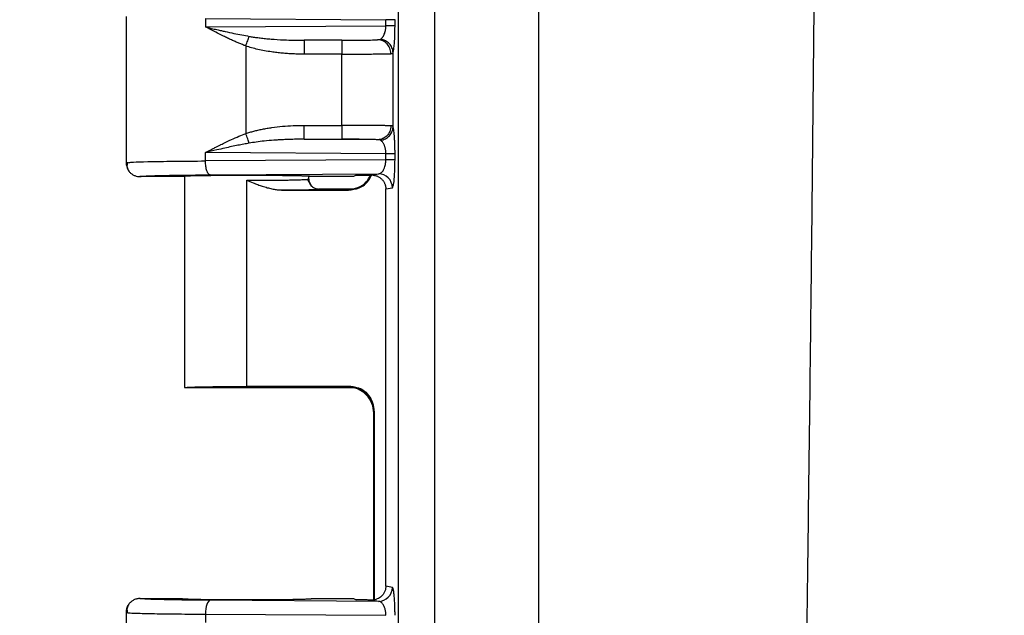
# Model space of a CAD drawing. Header units: inches. Extents: x 1.1 to 48.4, y 1.1 to 37.1.
# Tile 4 of 22: x 10.6 to 13.1, y 11.1 to 12.6. Entities that reach past the tile are written whole.
import ezdxf

# ---------------------------------------------------------------- set-up
doc = ezdxf.new("R2010")
doc.units = ezdxf.units.IN
doc.header["$LTSCALE"] = 4.5
doc.header["$MEASUREMENT"] = 0
doc.layers.add('DIMENSIONS', color=140, linetype='Continuous', lineweight=25)
doc.styles.add('SLDTEXTSTYLE0', font='TXT', dxfattribs={"width": 0.7})
doc.dimstyles.new('SLDDIMSTYLE0', dxfattribs={"dimtxt": 0.382324, "dimasz": 0.585, "dimexe": 0, "dimexo": 0.0625, "dimgap": 0.095581, "dimtad": 0, "dimtih": 1, "dimtoh": 1, "dimrnd": 1e-09, "dimzin": 12, "dimdsep": 46, "dimtxsty": 'SLDTEXTSTYLE0', "dimsah": 1, "dimcen": 0.09, "dimadec": 0, "dimazin": 3, "dimtfac": 1, "dimtofl": 0, "dimtmove": 0, "dimatfit": 3, "dimfxl": 0, "dimfrac": 2, "dimtolj": 1, "dimtzin": 12, "dimarcsym": 0})

# ---------------------------------------------------------------- blocks, each defined once
blk = doc.blocks.new('_D_4')
at = {"layer": 'DIMENSIONS'}
for p, q in [((12.677, 22.9128), (6.3961, 22.9128)), ((6.9586, 22.9128), (6.9586, 16.0077)), ((6.2315, 15.3145), (6.1031, 15.3145)), ((6.1031, 15.3145), (6.1031, 14.7069)), ((7.6856, 15.3145), (7.814, 15.3145)), ((7.814, 15.3145), (7.814, 14.7069)), ((6.1031, 14.7069), (6.2315, 14.7069)), ((7.814, 14.7069), (7.6856, 14.7069)), ((6.9586, 8.8878), (6.9586, 14.6213)), ((12.677, 8.8878), (6.3961, 8.8878))]:
    blk.add_line(p, q, dxfattribs=at)
for points in [[(6.9586, 22.9128), (6.8686, 22.3278), (7.0486, 22.3278)], [(6.9586, 8.8878), (7.0486, 9.4728), (6.8686, 9.4728)]]:
    blk.add_solid(points, dxfattribs=at)
at = {"layer": 'DIMENSIONS', "char_height": 0.375, "attachment_point": 1, "style": 'SLDTEXTSTYLE0'}
for s, insert in [('14.02', (6.2315, 15.8835)), ('356.2', (6.2315, 15.1903))]:
    blk.add_mtext(s, dxfattribs=dict(at, insert=insert))
blk = doc.blocks.new('_D_6')
at = {"layer": 'DIMENSIONS'}
for p, q in [((11.5295, 22.6028), (8.522, 22.6028)), ((9.0845, 22.6028), (9.0845, 16.0077)), ((8.3575, 15.3145), (8.2291, 15.3145)), ((8.2291, 15.3145), (8.2291, 14.7069)), ((9.8116, 15.3145), (9.94, 15.3145)), ((9.94, 15.3145), (9.94, 14.7069)), ((8.2291, 14.7069), (8.3575, 14.7069)), ((9.94, 14.7069), (9.8116, 14.7069)), ((9.0845, 9.1978), (9.0845, 14.6213)), ((11.5295, 9.1978), (8.522, 9.1978))]:
    blk.add_line(p, q, dxfattribs=at)
for points in [[(9.0845, 22.6028), (8.9945, 22.0178), (9.1745, 22.0178)], [(9.0845, 9.1978), (9.1745, 9.7828), (8.9945, 9.7828)]]:
    blk.add_solid(points, dxfattribs=at)
at = {"layer": 'DIMENSIONS', "char_height": 0.375, "attachment_point": 1, "style": 'SLDTEXTSTYLE0'}
for s, insert in [('13.41', (8.3575, 15.8835)), ('340.5', (8.3575, 15.1903))]:
    blk.add_mtext(s, dxfattribs=dict(at, insert=insert))
blk = doc.blocks.new('_D_7')
at = {"layer": 'DIMENSIONS'}
for p, q in [((12.8429, 23.5253), (4.2701, 23.5253)), ((4.8326, 23.5253), (4.8326, 16.0077)), ((4.1055, 15.3145), (3.9771, 15.3145)), ((3.9771, 15.3145), (3.9771, 14.7069)), ((5.5597, 15.3145), (5.688, 15.3145)), ((5.688, 15.3145), (5.688, 14.7069)), ((3.9771, 14.7069), (4.1055, 14.7069)), ((5.688, 14.7069), (5.5597, 14.7069)), ((4.8326, 8.2753), (4.8326, 14.6213)), ((12.8429, 8.2753), (4.2701, 8.2753))]:
    blk.add_line(p, q, dxfattribs=at)
for points in [[(4.8326, 23.5253), (4.7426, 22.9403), (4.9226, 22.9403)], [(4.8326, 8.2753), (4.9226, 8.8603), (4.7426, 8.8603)]]:
    blk.add_solid(points, dxfattribs=at)
at = {"layer": 'DIMENSIONS', "char_height": 0.375, "attachment_point": 1, "style": 'SLDTEXTSTYLE0'}
for s, insert in [('15.25', (4.1055, 15.8835)), ('387.4', (4.1055, 15.1903))]:
    blk.add_mtext(s, dxfattribs=dict(at, insert=insert))

msp = doc.modelspace()

# ---------------------------------------------------------------- linework, layer by layer
for p, q in [((11.542, 22.3172), (11.542, 9.4834)), ((11.8954, 21.2898), (11.8954, 10.5108)), ((10.8567, 12.5844), (10.8567, 12.2162)), ((11.0565, 12.5796), (11.5109, 12.5767)), ((11.0565, 12.5796), (11.0565, 12.5585)), ((11.5109, 12.5613), (11.5109, 12.5767)), ((11.5338, 12.5613), (11.5338, 12.5767)), ((11.0565, 12.5585), (11.5109, 12.5613)), ((11.5338, 12.5613), (11.5109, 12.5613)), ((11.3048, 12.525), (11.4901, 12.5261)), ((11.4, 12.525), (11.3048, 12.525)), ((11.1583, 12.5105), (11.1583, 12.2901)), ((11.4003, 12.49), (11.305, 12.49)), ((11.4003, 12.3106), (11.4003, 12.49)), ((11.5289, 12.3069), (11.5289, 12.4937)), ((11.305, 12.3106), (11.4003, 12.3106)), ((11.4901, 12.2745), (11.3048, 12.2756)), ((11.3048, 12.2756), (11.4, 12.2756)), ((11.0565, 12.221), (11.0565, 12.2421)), ((11.5109, 12.2392), (11.0565, 12.2421)), ((11.5109, 12.2238), (11.0565, 12.221)), ((11.5109, 12.2238), (11.5109, 12.2392)), ((11.5338, 12.2238), (11.5109, 12.2238)), ((11.5338, 12.2238), (11.5338, 12.2392)), ((10.8567, 12.2166), (10.864, 12.2172)), ((10.9967, 12.1815), (10.8917, 12.1815)), ((11.0042, 12.1815), (11.0042, 11.6503)), ((11.0685, 12.186), (11.4923, 12.1887)), ((11.3218, 12.1602), (11.3138, 12.175)), ((11.3167, 12.1753), (11.3167, 12.1815)), ((11.4293, 12.1815), (11.3242, 12.1815)), ((11.4362, 12.185), (11.4293, 12.1815)), ((11.4756, 12.1853), (11.4923, 12.1887)), ((11.1604, 11.653), (11.1604, 12.1722)), ((11.2404, 12.1479), (11.2797, 12.1479)), ((11.2515, 12.1476), (11.2718, 12.1479)), ((11.3232, 12.1584), (11.317, 12.1712)), ((11.4323, 12.1503), (11.3417, 12.1503)), ((11.4169, 12.1476), (11.4153, 12.1492)), ((11.5107, 12.1504), (11.5272, 12.1537)), ((11.5107, 11.1502), (11.5107, 12.1504)), ((11.2515, 12.1476), (11.4169, 12.1476)), ((11.4169, 11.653), (11.1604, 11.653)), ((11.4169, 11.653), (11.4153, 11.6514)), ((11.0042, 11.6503), (11.4323, 11.6503)), ((11.4438, 11.6488), (11.4323, 11.6503)), ((11.4819, 11.588), (11.4803, 11.5864)), ((11.4803, 11.1159), (11.4803, 11.5864)), ((11.4819, 11.1163), (11.4819, 11.588)), ((11.5272, 11.1469), (11.5107, 11.1502)), ((10.8681, 11.11), (10.867, 11.1081)), ((10.8917, 11.119), (10.9967, 11.119)), ((11.4923, 11.1119), (11.0685, 11.1146)), ((11.3242, 11.119), (11.4293, 11.119)), ((11.4293, 11.119), (11.4362, 11.1156)), ((11.4923, 11.1119), (11.4756, 11.1153)), ((10.8567, 11.0844), (10.8567, 10.7162)), ((10.8567, 11.084), (10.8632, 11.0832)), ((10.8567, 11.084), (10.8615, 11.0834)), ((11.0565, 11.0796), (11.5109, 11.0767)), ((11.0565, 11.0796), (11.0565, 11.0585))]:
    msp.add_line(p, q)
msp.add_arc((11.4922, 11.1469), 0.035, 270.2071, 0.0027)
for points, knots in [([(11.6316, 22.3172), (11.6317, 22.3147), (11.6318, 22.3086), (11.6322, 22.2984), (11.6326, 22.2881), (11.6329, 22.2788), (11.6329, 22.2678), (11.6329, 22.251), (11.6329, 22.2283), (11.6329, 22.1949), (11.6329, 22.1533), (11.6329, 22.0866), (11.6329, 22.0032), (11.6329, 21.8698), (11.6329, 21.703), (11.6329, 21.3029), (11.6329, 20.4358), (11.6329, 18.5682), (11.6329, 15.9003), (11.6329, 13.2324), (11.6329, 11.3649), (11.6329, 10.4978), (11.6329, 10.0976), (11.6329, 9.9309), (11.6329, 9.7975), (11.6329, 9.7141), (11.6329, 9.6474), (11.6329, 9.6057), (11.6329, 9.5724), (11.6329, 9.5497), (11.6329, 9.5329), (11.6329, 9.5219), (11.6326, 9.5126), (11.6322, 9.5023), (11.6318, 9.492), (11.6317, 9.486), (11.6316, 9.4834)], [0, 0, 0, 0, 0.000594, 0.001405, 0.002395, 0.003006, 0.003569, 0.00498, 0.006929, 0.008878, 0.012775, 0.016673, 0.024469, 0.032264, 0.047855, 0.063447, 0.125811, 0.25054, 0.499997, 0.749455, 0.874184, 0.936548, 0.952139, 0.96773, 0.975526, 0.983321, 0.987219, 0.991117, 0.993066, 0.995015, 0.99642, 0.996987, 0.997592, 0.998589, 0.999402, 1, 1, 1, 1]), ([(12.5627, 21.2898), (12.564, 21.1987), (12.5667, 21.0171), (12.5705, 20.7458), (12.5741, 20.4765), (12.5774, 20.2089), (12.5808, 19.9184), (12.5843, 19.6052), (12.5887, 19.1561), (12.5935, 18.5951), (12.598, 17.9214), (12.6012, 17.2477), (12.6031, 16.574), (12.6037, 15.9003), (12.6031, 15.2266), (12.6012, 14.5529), (12.598, 13.8792), (12.5935, 13.2055), (12.5887, 12.6445), (12.5843, 12.1954), (12.5794, 11.7482), (12.5725, 11.1864), (12.566, 10.7373), (12.5627, 10.5108)], [0, 0, 0, 0, 0.025366, 0.050533, 0.075518, 0.100338, 0.125013, 0.156373, 0.187515, 0.250014, 0.312512, 0.375009, 0.437505, 0.5, 0.562495, 0.624991, 0.687488, 0.749986, 0.812485, 0.843625, 0.874987, 0.936952, 1, 1, 1, 1]), ([(11.5338, 12.5767), (11.5332, 12.5767), (11.5307, 12.5767), (11.5227, 12.5767), (11.5171, 12.5767), (11.5109, 12.5767)], [0, 0, 0, 0, 0.5, 0.5, 1, 1, 1, 1]), ([(11.0565, 12.5585), (11.0617, 12.5573), (11.0712, 12.555), (11.0846, 12.5519), (11.096, 12.5493), (11.1102, 12.5461), (11.1274, 12.5424), (11.1476, 12.5383), (11.1605, 12.536), (11.1665, 12.5348)], [0, 0, 0, 0, 0.143161, 0.266977, 0.371447, 0.456572, 0.657037, 0.838176, 1, 1, 1, 1]), ([(11.1583, 12.5105), (11.1555, 12.5116), (11.1497, 12.5139), (11.1408, 12.5175), (11.1316, 12.5215), (11.1219, 12.5258), (11.1118, 12.5305), (11.0986, 12.5368), (11.0799, 12.5462), (11.0652, 12.5539), (11.0565, 12.5585)], [0, 0, 0, 0, 0.079319, 0.163194, 0.251644, 0.344686, 0.442334, 0.544601, 0.733694, 1, 1, 1, 1]), ([(11.497, 12.5275), (11.4976, 12.5278), (11.4988, 12.5285), (11.5004, 12.5299), (11.5019, 12.5315), (11.5038, 12.5338), (11.5058, 12.5373), (11.5078, 12.542), (11.5092, 12.5468), (11.5102, 12.5516), (11.5108, 12.5564), (11.5109, 12.5597), (11.5109, 12.5613)], [0, 0, 0, 0, 0.091001, 0.175269, 0.252836, 0.323744, 0.473527, 0.607679, 0.712964, 0.8126, 0.907811, 1, 1, 1, 1]), ([(11.5308, 12.5028), (11.5314, 12.5069), (11.5319, 12.5116), (11.5324, 12.5186), (11.5326, 12.5209), (11.5328, 12.5243), (11.5329, 12.5255), (11.533, 12.528), (11.5331, 12.5292), (11.5336, 12.5405), (11.5338, 12.5513), (11.5338, 12.5613)], [0, 0, 0, 0, 0.25, 0.25, 0.375, 0.375, 0.4375, 0.4375, 0.5, 0.5, 1, 1, 1, 1]), ([(11.1583, 12.5105), (11.1598, 12.5149), (11.1614, 12.5196), (11.1643, 12.528), (11.1655, 12.5318), (11.1665, 12.5348)], [0, 0, 0, 0, 0.5, 0.5, 1, 1, 1, 1]), ([(11.1665, 12.5348), (11.17, 12.5342), (11.1772, 12.533), (11.1887, 12.5314), (11.2013, 12.5299), (11.2151, 12.5285), (11.2351, 12.5269), (11.2651, 12.5253), (11.2901, 12.5251), (11.3048, 12.525)], [0, 0, 0, 0, 0.0752223, 0.1586364, 0.2502581, 0.3500992, 0.4581689, 0.6832497, 1, 1, 1, 1]), ([(11.3048, 12.525), (11.3049, 12.5248), (11.3049, 12.521), (11.305, 12.508), (11.305, 12.499), (11.305, 12.49)], [0, 0, 0, 0, 0.5, 0.5, 1, 1, 1, 1]), ([(11.4, 12.525), (11.4051, 12.525), (11.4101, 12.525), (11.4199, 12.525), (11.4247, 12.525), (11.4392, 12.5251), (11.4479, 12.5252), (11.4641, 12.5254), (11.4711, 12.5255), (11.4827, 12.5258), (11.4871, 12.526), (11.4901, 12.5261)], [0, 0, 0, 0, 0.125, 0.125, 0.25, 0.25, 0.5, 0.5, 0.75, 0.75, 1, 1, 1, 1]), ([(11.4, 12.525), (11.4001, 12.5249), (11.4001, 12.5238), (11.4001, 12.52), (11.4002, 12.5174), (11.4002, 12.5116), (11.4002, 12.508), (11.4003, 12.4996), (11.4003, 12.4948), (11.4003, 12.49)], [0, 0, 0, 0, 0.25, 0.25, 0.5, 0.5, 0.75, 0.75, 1, 1, 1, 1]), ([(11.5235, 12.4911), (11.5235, 12.496), (11.5224, 12.5008), (11.5189, 12.5093), (11.5164, 12.5129), (11.5109, 12.5187), (11.5074, 12.5213), (11.4993, 12.525), (11.4947, 12.5261), (11.4901, 12.5261)], [0, 0, 0, 0, 0.25, 0.25, 0.5, 0.5, 0.75, 0.75, 1, 1, 1, 1]), ([(11.5289, 12.4937), (11.5288, 12.4981), (11.5278, 12.5024), (11.5253, 12.5082), (11.5243, 12.51), (11.5221, 12.5133), (11.5209, 12.5148), (11.517, 12.519), (11.5137, 12.5216), (11.5059, 12.5256), (11.5015, 12.527), (11.497, 12.5275)], [0, 0, 0, 0, 0.25, 0.25, 0.375, 0.375, 0.5, 0.5, 0.75, 0.75, 1, 1, 1, 1]), ([(11.305, 12.49), (11.3003, 12.49), (11.2909, 12.4901), (11.277, 12.4905), (11.2632, 12.4913), (11.2497, 12.4924), (11.2363, 12.4938), (11.2215, 12.4958), (11.2055, 12.4984), (11.1888, 12.5018), (11.1731, 12.5057), (11.1632, 12.509), (11.1583, 12.5105)], [0, 0, 0, 0, 0.0952248, 0.1891247, 0.2817494, 0.3731507, 0.4633822, 0.5525001, 0.6743173, 0.7893535, 0.8978273, 1, 1, 1, 1]), ([(11.4003, 12.49), (11.4027, 12.49), (11.4076, 12.49), (11.4151, 12.49), (11.4226, 12.49), (11.4302, 12.49), (11.4378, 12.4901), (11.4454, 12.4901), (11.453, 12.4901), (11.4605, 12.4902), (11.4679, 12.4902), (11.475, 12.4903), (11.482, 12.4904), (11.4887, 12.4904), (11.4951, 12.4905), (11.5011, 12.4906), (11.5067, 12.4907), (11.5118, 12.4908), (11.5163, 12.4909), (11.5203, 12.491), (11.5224, 12.4911), (11.5235, 12.4911)], [0, 0, 0, 0, 0.044617, 0.090114, 0.136496, 0.183763, 0.23192, 0.280972, 0.330924, 0.381776, 0.433523, 0.486162, 0.53969, 0.594111, 0.649428, 0.705638, 0.762735, 0.820715, 0.879579, 0.939338, 1, 1, 1, 1]), ([(11.5235, 12.4911), (11.5241, 12.4912), (11.5252, 12.4913), (11.5265, 12.4916), (11.5276, 12.4921), (11.5284, 12.4928), (11.5287, 12.4934), (11.5289, 12.4937)], [0, 0, 0, 0, 0.214615, 0.422148, 0.62233, 0.815028, 1, 1, 1, 1]), ([(11.1583, 12.2901), (11.1615, 12.2911), (11.168, 12.2933), (11.1782, 12.2961), (11.1889, 12.2987), (11.2001, 12.3011), (11.2119, 12.3033), (11.2286, 12.3059), (11.2504, 12.3084), (11.2774, 12.3103), (11.2958, 12.3105), (11.305, 12.3106)], [0, 0, 0, 0, 0.06789, 0.13876, 0.212698, 0.289782, 0.370082, 0.453657, 0.630824, 0.812802, 1, 1, 1, 1]), ([(11.3048, 12.2756), (11.3048, 12.2757), (11.3049, 12.2768), (11.3049, 12.2806), (11.3049, 12.2832), (11.305, 12.289), (11.305, 12.2926), (11.305, 12.301), (11.305, 12.3058), (11.305, 12.3106)], [0, 0, 0, 0, 0.25, 0.25, 0.5, 0.5, 0.75, 0.75, 1, 1, 1, 1]), ([(11.4003, 12.3106), (11.4003, 12.3058), (11.4003, 12.301), (11.4002, 12.2926), (11.4002, 12.289), (11.4002, 12.2832), (11.4001, 12.2806), (11.4001, 12.2768), (11.4001, 12.2757), (11.4, 12.2756)], [0, 0, 0, 0, 0.25, 0.25, 0.5, 0.5, 0.75, 0.75, 1, 1, 1, 1]), ([(11.5235, 12.3094), (11.5227, 12.3095), (11.5212, 12.3095), (11.5185, 12.3096), (11.5154, 12.3097), (11.5121, 12.3098), (11.5085, 12.3099), (11.5045, 12.3099), (11.5004, 12.31), (11.496, 12.3101), (11.4914, 12.3101), (11.4866, 12.3102), (11.4817, 12.3102), (11.4766, 12.3103), (11.4714, 12.3103), (11.4661, 12.3104), (11.4607, 12.3104), (11.4553, 12.3105), (11.4498, 12.3105), (11.4442, 12.3105), (11.4387, 12.3105), (11.4331, 12.3106), (11.4275, 12.3106), (11.422, 12.3106), (11.4165, 12.3106), (11.411, 12.3106), (11.4056, 12.3106), (11.402, 12.3106), (11.4003, 12.3106)], [0, 0, 0, 0, 0.04442, 0.088358, 0.131814, 0.174793, 0.2173, 0.259336, 0.3009, 0.34199, 0.382603, 0.422737, 0.462393, 0.501572, 0.540276, 0.578505, 0.616258, 0.653532, 0.690326, 0.726639, 0.762472, 0.797826, 0.832704, 0.867107, 0.901038, 0.934496, 0.967483, 1, 1, 1, 1]), ([(11.5235, 12.3094), (11.5235, 12.3046), (11.5224, 12.2998), (11.5189, 12.2913), (11.5164, 12.2877), (11.5109, 12.2819), (11.5074, 12.2793), (11.4993, 12.2755), (11.4947, 12.2745), (11.4901, 12.2745)], [0, 0, 0, 0, 0.25, 0.25, 0.5, 0.5, 0.75, 0.75, 1, 1, 1, 1]), ([(11.497, 12.2731), (11.5015, 12.2736), (11.5059, 12.275), (11.5137, 12.279), (11.517, 12.2816), (11.5209, 12.2858), (11.5221, 12.2873), (11.5243, 12.2906), (11.5253, 12.2924), (11.5278, 12.2982), (11.5288, 12.3025), (11.5289, 12.3069)], [0, 0, 0, 0, 0.25, 0.25, 0.5, 0.5, 0.625, 0.625, 0.75, 0.75, 1, 1, 1, 1]), ([(11.5289, 12.3069), (11.5286, 12.3073), (11.5282, 12.308), (11.5271, 12.3088), (11.5256, 12.3093), (11.5242, 12.3094), (11.5235, 12.3094)], [0, 0, 0, 0, 0.232737, 0.477233, 0.733109, 1, 1, 1, 1]), ([(11.5334, 12.264), (11.5333, 12.2653), (11.5332, 12.2681), (11.533, 12.2721), (11.5328, 12.276), (11.5326, 12.2797), (11.5323, 12.2834), (11.5319, 12.288), (11.5314, 12.2933), (11.5306, 12.2989), (11.5298, 12.3037), (11.5292, 12.3058), (11.5289, 12.3069)], [0, 0, 0, 0, 0.0641125, 0.1291761, 0.1951427, 0.2620328, 0.3298486, 0.398552, 0.5356032, 0.6815209, 0.8363052, 1, 1, 1, 1]), ([(11.0565, 12.2421), (11.0596, 12.2438), (11.0656, 12.2469), (11.0741, 12.2514), (11.082, 12.2554), (11.089, 12.259), (11.0953, 12.2621), (11.106, 12.2674), (11.121, 12.2744), (11.1401, 12.2829), (11.1525, 12.2878), (11.1583, 12.2901)], [0, 0, 0, 0, 0.096173, 0.18388, 0.263123, 0.333901, 0.396215, 0.450065, 0.652346, 0.835615, 1, 1, 1, 1]), ([(11.1666, 12.2658), (11.1656, 12.2688), (11.1643, 12.2726), (11.1614, 12.281), (11.1598, 12.2856), (11.1583, 12.2901)], [0, 0, 0, 0, 0.5, 0.5, 1, 1, 1, 1]), ([(11.3048, 12.2756), (11.2983, 12.2756), (11.286, 12.2756), (11.2687, 12.2752), (11.2534, 12.2746), (11.2402, 12.2739), (11.2242, 12.2728), (11.2057, 12.2712), (11.1851, 12.2688), (11.1724, 12.2667), (11.1666, 12.2658)], [0, 0, 0, 0, 0.1402, 0.265377, 0.375531, 0.470663, 0.550774, 0.722434, 0.872158, 1, 1, 1, 1]), ([(11.4901, 12.2745), (11.4886, 12.2745), (11.4858, 12.2747), (11.4822, 12.2748), (11.4797, 12.2748), (11.4783, 12.2749), (11.4739, 12.275), (11.4707, 12.2751), (11.4637, 12.2752), (11.46, 12.2752), (11.4479, 12.2754), (11.439, 12.2755), (11.42, 12.2756), (11.4102, 12.2756), (11.4, 12.2756)], [0, 0, 0, 0, 0.125, 0.1875, 0.1875, 0.25, 0.25, 0.375, 0.375, 0.5, 0.5, 0.75, 0.75, 1, 1, 1, 1]), ([(11.5109, 12.2392), (11.5109, 12.2403), (11.5109, 12.2424), (11.5106, 12.2455), (11.5102, 12.2487), (11.5096, 12.2518), (11.5089, 12.2548), (11.508, 12.2577), (11.507, 12.2605), (11.5057, 12.2634), (11.5041, 12.2663), (11.5021, 12.269), (11.4997, 12.2715), (11.4979, 12.2726), (11.497, 12.2731)], [0, 0, 0, 0, 0.059035, 0.119362, 0.181389, 0.245491, 0.312008, 0.381245, 0.45347, 0.528924, 0.629128, 0.73898, 0.859988, 1, 1, 1, 1]), ([(11.1666, 12.2658), (11.162, 12.2649), (11.1526, 12.2632), (11.1378, 12.2603), (11.122, 12.257), (11.1042, 12.2531), (11.0821, 12.2481), (11.066, 12.2444), (11.0565, 12.2421)], [0, 0, 0, 0, 0.120172, 0.251733, 0.394689, 0.549042, 0.736262, 1, 1, 1, 1]), ([(11.5338, 12.2392), (11.5338, 12.2409), (11.5338, 12.2442), (11.5338, 12.2491), (11.5337, 12.2541), (11.5335, 12.2591), (11.5334, 12.2623), (11.5334, 12.264)], [0, 0, 0, 0, 0.191893, 0.387903, 0.588015, 0.792091, 1, 1, 1, 1]), ([(11.4923, 12.1887), (11.493, 12.1887), (11.4943, 12.1889), (11.4961, 12.1895), (11.4976, 12.1903), (11.499, 12.1912), (11.501, 12.1929), (11.5036, 12.196), (11.5064, 12.201), (11.5085, 12.2065), (11.5098, 12.2121), (11.5107, 12.2179), (11.5108, 12.2219), (11.5109, 12.2238)], [0, 0, 0, 0, 0.080242, 0.151818, 0.21473, 0.268983, 0.314581, 0.471384, 0.605969, 0.71452, 0.815272, 0.909798, 1, 1, 1, 1]), ([(11.5338, 12.2392), (11.5332, 12.2392), (11.5307, 12.2392), (11.5227, 12.2392), (11.5171, 12.2392), (11.5109, 12.2392)], [0, 0, 0, 0, 0.5, 0.5, 1, 1, 1, 1]), ([(11.5301, 12.1618), (11.5305, 12.164), (11.5315, 12.1693), (11.5327, 12.1839), (11.5336, 12.2029), (11.5338, 12.2171), (11.5338, 12.2238)], [0, 0, 0, 0, 0.20136, 0.47041, 0.748018, 1, 1, 1, 1]), ([(10.8567, 12.2166), (10.8567, 12.2157), (10.8568, 12.2133), (10.8574, 12.2087), (10.8592, 12.2031), (10.8623, 12.1971), (10.8667, 12.1917), (10.8723, 12.1871), (10.8785, 12.1839), (10.8851, 12.1819), (10.8895, 12.1817), (10.8917, 12.1815)], [0, 0, 0, 0, 0.047725, 0.131872, 0.250159, 0.367579, 0.500104, 0.62847, 0.756778, 0.881635, 1, 1, 1, 1]), ([(10.86, 12.2177), (10.8593, 12.2136), (10.8579, 12.2054), (10.8617, 12.1989), (10.8636, 12.1956)], [0, 0, 0, 0, 0.505088, 1, 1, 1, 1]), ([(10.864, 12.2172), (10.8665, 12.2175), (10.8721, 12.2182), (10.9126, 12.2194), (10.973, 12.2204), (11.0294, 12.2208), (11.0565, 12.221)], [0, 0, 0, 0, 0.200982, 0.436981, 0.729497, 1, 1, 1, 1]), ([(11.0685, 12.186), (11.0669, 12.186), (11.0652, 12.1872), (11.0623, 12.1909), (11.0611, 12.1936), (11.0591, 12.1993), (11.0582, 12.203), (11.0569, 12.2114), (11.0566, 12.2161), (11.0565, 12.221)], [0, 0, 0, 0, 0.25, 0.25, 0.5, 0.5, 0.75, 0.75, 1, 1, 1, 1]), ([(10.8917, 12.1815), (10.8916, 12.182), (10.8958, 12.1825), (10.9122, 12.1834), (10.9244, 12.1839), (10.9558, 12.1846), (10.975, 12.185), (11.0185, 12.1856), (11.0428, 12.1858), (11.0685, 12.186)], [0, 0, 0, 0, 0.25, 0.25, 0.5, 0.5, 0.75, 0.75, 1, 1, 1, 1]), ([(11.3242, 12.1815), (11.3241, 12.1816), (11.3241, 12.1817), (11.3234, 12.1818), (11.3224, 12.182), (11.3211, 12.1821), (11.3194, 12.1822), (11.3175, 12.1824), (11.3153, 12.1825), (11.3129, 12.1826), (11.3103, 12.1827), (11.3076, 12.1828), (11.3047, 12.1829), (11.3017, 12.183), (11.2986, 12.1831), (11.2954, 12.1832), (11.2922, 12.1832), (11.289, 12.1833), (11.2858, 12.1834), (11.2826, 12.1835), (11.2794, 12.1835), (11.267, 12.1837), (11.2423, 12.1841), (11.2022, 12.1843), (11.1535, 12.1845), (11.0968, 12.1843), (11.0575, 12.1838), (11.0381, 12.1834), (11.0317, 12.1833), (11.0252, 12.1832), (11.019, 12.183), (11.0131, 12.1828), (11.0077, 12.1826), (11.0032, 12.1823), (10.9996, 12.1821), (10.9972, 12.1818), (10.9968, 12.1816), (10.9967, 12.1815)], [0, 0, 0, 0, 0.016331, 0.032262, 0.047793, 0.062924, 0.077655, 0.091985, 0.105916, 0.119446, 0.132576, 0.145306, 0.157636, 0.169566, 0.181096, 0.192225, 0.202955, 0.213284, 0.223213, 0.232741, 0.24187, 0.250599, 0.33692, 0.420211, 0.500474, 0.621597, 0.749455, 0.767311, 0.786768, 0.807824, 0.83048, 0.854735, 0.88059, 0.908044, 0.937097, 0.967749, 1, 1, 1, 1]), ([(11.1604, 12.1722), (11.163, 12.1722), (11.1682, 12.1722), (11.1761, 12.1722), (11.1839, 12.1722), (11.1918, 12.1722), (11.1996, 12.1723), (11.2074, 12.1723), (11.2151, 12.1724), (11.2228, 12.1724), (11.2303, 12.1725), (11.2376, 12.1726), (11.2448, 12.1727), (11.2519, 12.1728), (11.2587, 12.1729), (11.2652, 12.173), (11.2716, 12.1731), (11.278, 12.1732), (11.2843, 12.1734), (11.2905, 12.1736), (11.2964, 12.1738), (11.3019, 12.174), (11.3068, 12.1742), (11.311, 12.1745), (11.3141, 12.1747), (11.3163, 12.175), (11.3165, 12.1752), (11.3167, 12.1753)], [0, 0, 0, 0, 0.031723, 0.063703, 0.095939, 0.128432, 0.161181, 0.194188, 0.227451, 0.260971, 0.294748, 0.328781, 0.363072, 0.39762, 0.432424, 0.467486, 0.502804, 0.540787, 0.581379, 0.624579, 0.670387, 0.718803, 0.769828, 0.82346, 0.879699, 0.938546, 1, 1, 1, 1]), ([(11.3167, 12.1753), (11.3167, 12.1745), (11.3168, 12.1726), (11.3173, 12.1693), (11.3185, 12.1655), (11.3207, 12.1614), (11.324, 12.1574), (11.3279, 12.1542), (11.3323, 12.152), (11.3367, 12.1506), (11.34, 12.1504), (11.3417, 12.1503)], [0, 0, 0, 0, 0.062548, 0.146663, 0.25061, 0.368498, 0.500327, 0.647116, 0.750521, 0.873792, 1, 1, 1, 1]), ([(11.4153, 12.1492), (11.4238, 12.1502), (11.4407, 12.1522), (11.4617, 12.1659), (11.4693, 12.1793), (11.4727, 12.1853)], [0, 0, 0, 0, 0.355676, 0.711353, 1, 1, 1, 1]), ([(11.4169, 12.1476), (11.426, 12.1488), (11.445, 12.1512), (11.466, 12.1668), (11.4726, 12.1805), (11.4749, 12.1853)], [0, 0, 0, 0, 0.375704, 0.781814, 1, 1, 1, 1]), ([(11.4362, 12.185), (11.439, 12.185), (11.4435, 12.1851), (11.4496, 12.1851), (11.4552, 12.1852), (11.4615, 12.1853), (11.4686, 12.1853), (11.4733, 12.1853), (11.4756, 12.1853)], [0, 0, 0, 0, 0.240224, 0.376451, 0.495129, 0.679845, 0.847, 1, 1, 1, 1]), ([(11.4788, 12.1852), (11.48, 12.185), (11.4825, 12.1847), (11.486, 12.1838), (11.4894, 12.1826), (11.4925, 12.181), (11.4955, 12.1792), (11.4982, 12.1772), (11.5007, 12.1749), (11.5028, 12.1725), (11.5048, 12.1699), (11.5064, 12.1672), (11.5078, 12.1644), (11.5089, 12.1616), (11.5097, 12.1588), (11.5103, 12.156), (11.5106, 12.1532), (11.5107, 12.1513), (11.5107, 12.1504)], [0, 0, 0, 0, 0.071691, 0.142147, 0.21137, 0.279362, 0.346124, 0.411658, 0.475966, 0.539051, 0.600915, 0.66156, 0.720989, 0.779205, 0.836211, 0.89201, 0.946605, 1, 1, 1, 1]), ([(11.5272, 12.1537), (11.5272, 12.1628), (11.5234, 12.1719), (11.5105, 12.1849), (11.5014, 12.1886), (11.4923, 12.1887)], [0, 0, 0, 0, 0.5, 0.5, 1, 1, 1, 1]), ([(11.1604, 12.1722), (11.1657, 12.17), (11.175, 12.1663), (11.1881, 12.1614), (11.2, 12.1572), (11.2119, 12.1537), (11.2236, 12.1508), (11.2341, 12.1488), (11.2433, 12.1478), (11.249, 12.1476), (11.2515, 12.1476)], [0, 0, 0, 0, 0.17991, 0.317414, 0.440565, 0.580594, 0.708116, 0.821453, 0.919202, 1, 1, 1, 1]), ([(11.2718, 12.1479), (11.2775, 12.1479), (11.296, 12.1482), (11.3185, 12.1487), (11.3378, 12.1495), (11.3404, 12.15), (11.3417, 12.1503)], [0, 0, 0, 0, 0.13145, 0.421009, 0.710519, 1, 1, 1, 1]), ([(11.4323, 12.1503), (11.4311, 12.1503), (11.4284, 12.1502), (11.4244, 12.15), (11.4213, 12.1499), (11.4181, 12.1497), (11.4162, 12.1495), (11.4153, 12.1493), (11.4153, 12.1492), (11.4153, 12.1492)], [0, 0, 0, 0, 0.1121903, 0.2520306, 0.4167863, 0.5006423, 0.7480561, 0.8740352, 1, 1, 1, 1]), ([(11.5272, 12.1537), (11.528, 12.1542), (11.529, 12.1549), (11.5299, 12.1606), (11.5301, 12.1618)], [0, 0, 0, 0, 0.788117, 1, 1, 1, 1]), ([(11.0042, 11.6503), (11.0043, 11.6506), (11.0078, 11.651), (11.0232, 11.6516), (11.0352, 11.6519), (11.0656, 11.6525), (11.084, 11.6527), (11.1223, 11.6529), (11.1421, 11.653), (11.1604, 11.653)], [0, 0, 0, 0, 0.25, 0.25, 0.5, 0.5, 0.75, 0.75, 1, 1, 1, 1]), ([(11.4819, 11.588), (11.4819, 11.5957), (11.4805, 11.6039), (11.4742, 11.6199), (11.4692, 11.6276), (11.4565, 11.6403), (11.4488, 11.6453), (11.4328, 11.6516), (11.4246, 11.653), (11.4169, 11.653)], [0, 0, 0, 0, 0.25, 0.25, 0.5, 0.5, 0.75, 0.75, 1, 1, 1, 1]), ([(11.4803, 11.5864), (11.4803, 11.5941), (11.4789, 11.6023), (11.4726, 11.6183), (11.4677, 11.626), (11.455, 11.6387), (11.4473, 11.6437), (11.4313, 11.65), (11.423, 11.6514), (11.4153, 11.6514)], [0, 0, 0, 0, 0.25, 0.25, 0.5, 0.5, 0.75, 0.75, 1, 1, 1, 1]), ([(11.4436, 11.6491), (11.4481, 11.6471), (11.4573, 11.643), (11.471, 11.6273), (11.48, 11.6072), (11.4806, 11.5926), (11.4808, 11.5856)], [0, 0, 0, 0, 0.2583127, 0.5183939, 0.7690804, 1, 1, 1, 1]), ([(11.5107, 11.1502), (11.5106, 11.149), (11.5106, 11.1466), (11.51, 11.143), (11.509, 11.1394), (11.5077, 11.136), (11.506, 11.1327), (11.504, 11.1295), (11.5012, 11.1261), (11.4973, 11.1225), (11.4921, 11.1192), (11.4858, 11.1165), (11.4812, 11.1158), (11.4788, 11.1154)], [0, 0, 0, 0, 0.070048, 0.140532, 0.211459, 0.282834, 0.354663, 0.426953, 0.499708, 0.609639, 0.729661, 0.85978, 1, 1, 1, 1]), ([(11.5297, 11.1413), (11.5296, 11.1419), (11.5293, 11.1432), (11.5288, 11.1446), (11.5283, 11.1458), (11.5278, 11.1467), (11.5274, 11.1468), (11.5272, 11.1469)], [0, 0, 0, 0, 0.174308, 0.361449, 0.56142, 0.77425, 1, 1, 1, 1]), ([(11.5338, 11.0767), (11.5338, 11.0783), (11.5338, 11.0814), (11.5338, 11.0861), (11.5337, 11.0908), (11.5336, 11.0955), (11.5334, 11.1002), (11.5333, 11.1048), (11.5329, 11.112), (11.5323, 11.1218), (11.5314, 11.1306), (11.5305, 11.1372), (11.53, 11.1399), (11.5297, 11.1413)], [0, 0, 0, 0, 0.054343, 0.109734, 0.166148, 0.223543, 0.281919, 0.341269, 0.401538, 0.570281, 0.764177, 0.868089, 1, 1, 1, 1]), ([(10.8917, 11.119), (10.8904, 11.119), (10.8878, 11.1189), (10.8839, 11.1183), (10.88, 11.1171), (10.8762, 11.1155), (10.8725, 11.1134), (10.8691, 11.1109), (10.8659, 11.1079), (10.8631, 11.1044), (10.8605, 11.1002), (10.8584, 11.0953), (10.857, 11.0899), (10.8568, 11.086), (10.8567, 11.084)], [0, 0, 0, 0, 0.069046, 0.141016, 0.215344, 0.291371, 0.368371, 0.445585, 0.522605, 0.604702, 0.6939, 0.789973, 0.892337, 1, 1, 1, 1]), ([(11.0685, 11.1146), (11.0428, 11.1148), (11.0185, 11.115), (10.975, 11.1156), (10.9558, 11.116), (10.9244, 11.1167), (10.9122, 11.1172), (10.8958, 11.1181), (10.8916, 11.1186), (10.8917, 11.119)], [0, 0, 0, 0, 0.25, 0.25, 0.5, 0.5, 0.75, 0.75, 1, 1, 1, 1]), ([(10.9967, 11.119), (10.9967, 11.119), (10.9968, 11.1189), (10.9974, 11.1188), (10.9984, 11.1186), (10.9998, 11.1185), (11.0014, 11.1184), (11.0034, 11.1182), (11.0055, 11.1181), (11.008, 11.118), (11.0105, 11.1179), (11.0133, 11.1178), (11.0162, 11.1177), (11.0192, 11.1176), (11.0223, 11.1175), (11.0254, 11.1174), (11.0286, 11.1174), (11.0319, 11.1173), (11.0351, 11.1172), (11.0383, 11.1171), (11.0415, 11.1171), (11.0539, 11.1169), (11.0785, 11.1165), (11.1186, 11.1163), (11.1674, 11.1161), (11.2241, 11.1163), (11.2634, 11.1168), (11.2828, 11.1171), (11.2892, 11.1173), (11.2956, 11.1174), (11.3019, 11.1176), (11.3078, 11.1178), (11.3131, 11.118), (11.3177, 11.1182), (11.3213, 11.1185), (11.3237, 11.1188), (11.324, 11.119), (11.3242, 11.119)], [0, 0, 0, 0, 0.016331, 0.032262, 0.047793, 0.062924, 0.077655, 0.091985, 0.105916, 0.119446, 0.132576, 0.145306, 0.157636, 0.169566, 0.181096, 0.192225, 0.202955, 0.213284, 0.223213, 0.232741, 0.24187, 0.250599, 0.33692, 0.420211, 0.500474, 0.621597, 0.749455, 0.767311, 0.786768, 0.807824, 0.83048, 0.854735, 0.88059, 0.908044, 0.937097, 0.967749, 1, 1, 1, 1]), ([(11.0685, 11.1146), (11.0654, 11.1145), (11.0623, 11.1106), (11.0579, 11.0977), (11.0566, 11.0887), (11.0565, 11.0796)], [0, 0, 0, 0, 0.5, 0.5, 1, 1, 1, 1]), ([(11.4756, 11.1153), (11.4743, 11.1153), (11.4718, 11.1153), (11.4679, 11.1153), (11.464, 11.1153), (11.4599, 11.1154), (11.4556, 11.1154), (11.4509, 11.1154), (11.4443, 11.1155), (11.4394, 11.1156), (11.4362, 11.1156)], [0, 0, 0, 0, 0.084544, 0.172811, 0.26552, 0.363288, 0.466644, 0.588755, 0.72624, 1, 1, 1, 1]), ([(11.5109, 11.0767), (11.5109, 11.0777), (11.5109, 11.0795), (11.5107, 11.0823), (11.5103, 11.0851), (11.5099, 11.0878), (11.5094, 11.0905), (11.5083, 11.0944), (11.5065, 11.0995), (11.5039, 11.1042), (11.5011, 11.1077), (11.4984, 11.1099), (11.4954, 11.1115), (11.4935, 11.1118), (11.4923, 11.1119)], [0, 0, 0, 0, 0.042767, 0.08611, 0.130256, 0.175421, 0.221806, 0.269596, 0.394316, 0.535462, 0.642853, 0.766467, 0.863579, 1, 1, 1, 1]), ([(10.8637, 11.1051), (10.8618, 11.1018), (10.8579, 11.0952), (10.8593, 11.087), (10.86, 11.0829)], [0, 0, 0, 0, 0.494864, 1, 1, 1, 1]), ([(10.8615, 11.0834), (10.8621, 11.0833), (10.8644, 11.0828), (10.8843, 11.082), (10.9238, 11.081), (10.985, 11.0801), (11.0331, 11.0798), (11.0565, 11.0796)], [0, 0, 0, 0, 0.071988, 0.249152, 0.518318, 0.764549, 1, 1, 1, 1])]:
    msp.add_open_spline(points, degree=3, knots=knots)
for points in [[(11.4901, 12.5261), (11.4931, 12.5262), (11.4954, 12.5266), (11.497, 12.5275)], [(11.5289, 12.4937), (11.5296, 12.4958), (11.5302, 12.499), (11.5308, 12.5028)], [(11.497, 12.2731), (11.4954, 12.274), (11.4931, 12.2744), (11.4901, 12.2745)], [(11.4788, 12.1852), (11.4777, 12.1853), (11.4767, 12.1853), (11.4756, 12.1853)], [(11.4756, 11.1153), (11.4767, 11.1153), (11.4777, 11.1153), (11.4788, 11.1154)]]:
    msp.add_open_spline(points, degree=3)

# ---------------------------------------------------------------- dimensions: what is measured, and where the dimension line sits
at = {"layer": 'DIMENSIONS'}
for base, p1, p2, picture, middle in [((4.8326, 8.2753), (13.0679, 23.5253), (13.0679, 8.2753), '_D_7', (4.8326, 15.3145)), ((6.9585520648, 8.887797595), (12.9019757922, 22.9127975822), (12.9019757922, 8.887797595), '_D_4', (6.9585520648, 15.3145092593)), ((9.0845363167, 22.6027975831), (11.7544787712, 9.1977975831), (11.7544788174, 22.6027975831), '_D_6', (9.0845363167, 15.3145092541))]:
    dim = msp.add_linear_dim(base=base, p1=p1, p2=p2, angle=90, dimstyle='SLDDIMSTYLE0', dxfattribs=at)
    dim.commit()
    dim.dimension.update_dxf_attribs({"geometry": picture, "text_midpoint": middle, "dimtype": 160})

doc.saveas('drawing.dxf')
